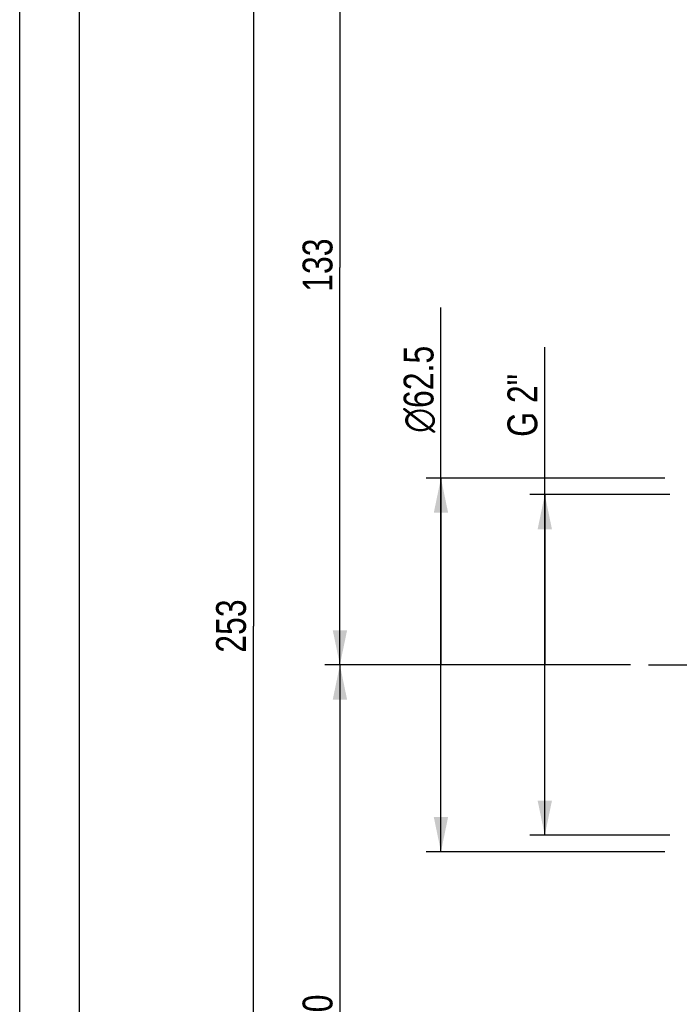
# Model space of a CAD drawing. Header units: millimetres. Extents: x 0 to 841, y 0 to 594.
# Tile 3 of 15: x 0 to 110, y 297 to 462. Entities that reach past the tile are written whole.
import ezdxf

# ---------------------------------------------------------------- set-up
doc = ezdxf.new("R2010")
doc.units = ezdxf.units.MM
doc.header["$LTSCALE"] = 46.2
doc.linetypes.add('CENTER', pattern=[0.6, 0.375, -0.075, 0.075, -0.075])
doc.layers.get('0').update_dxf_attribs({"linetype": 'CONTINUOUS'})
doc.layers.add('ASSI', color=7, linetype='CONTINUOUS')
doc.layers.add('QUOTE', color=7, linetype='CONTINUOUS')
doc.styles.get("Standard").update_dxf_attribs({"font": 'txt', "width": 0.8})
doc.styles.add('TEXTSTYLE_1', font='gdt', dxfattribs={"width": 0.8})
doc.dimstyles.new('DIMSTYLE_2', dxfattribs={"dimtxt": 5, "dimasz": 5.8, "dimexe": 1.25, "dimexo": 1.5, "dimtad": 1, "dimdec": 3, "dimdsep": 46, "dimtxsty": 'STANDARD', "dimblk": '_FILLED', "dimblk1": '_FILLED', "dimblk2": '_FILLED', "dimcen": 0.09, "dimadec": 3, "dimazin": 2, "dimtp": 0.3, "dimtm": 0.3, "dimtfac": 1, "dimtdec": 3, "dimtofl": 0, "dimtmove": 0, "dimatfit": 3, "dimldrblk": '_FILLED', "dimfxl": 1, "dimtolj": 1, "dimarcsym": 0})
doc.dimstyles.new('DIMSTYLE_3', dxfattribs={"dimtxt": 5, "dimasz": 5.8, "dimexe": 1.25, "dimexo": 1.5, "dimtad": 1, "dimdec": 3, "dimdsep": 46, "dimtxsty": 'STANDARD', "dimblk": '_FILLED', "dimblk1": '_FILLED', "dimblk2": '_FILLED', "dimcen": 0.09, "dimadec": 3, "dimazin": 2, "dimtp": 0.5, "dimtm": 0.5, "dimtfac": 1, "dimtdec": 3, "dimtofl": 0, "dimtmove": 0, "dimatfit": 3, "dimldrblk": '_FILLED', "dimfxl": 1, "dimtolj": 1, "dimarcsym": 0})

# ---------------------------------------------------------------- blocks, each defined once
blk = doc.blocks.new('_FILLED')
at = {"color": 0, "linetype": 'BYBLOCK'}
blk.add_solid([(0, 0), (-1, 0.207), (-1, -0.207)], dxfattribs=at)
blk = doc.blocks.new('*D7')
at = {"layer": 'QUOTE', "color": 2, "linetype": 'CONTINUOUS'}
for p, q in [((102.23, 354.06), (51.1, 354.06)), ((53.6, 354.06), (53.6, 294.06)), ((53.6, 234.06), (53.6, 294.06)), ((222, 234.06), (51.1, 234.06))]:
    blk.add_line(p, q, dxfattribs=at)
at = {"layer": 'QUOTE', "color": 2, "linetype": 'CONTINUOUS', "xscale": 5.8, "yscale": 5.8, "zscale": 5.8}
for p, rotation in [((53.6, 354.06), 90), ((53.6, 234.06), 270)]:
    blk.add_blockref('_FILLED', p, dxfattribs=dict(at, rotation=rotation))
at = {"layer": 'QUOTE', "color": 2, "linetype": 'CONTINUOUS', "insert": (47.35, 294.45), "char_height": 5, "width": 16.0714, "attachment_point": 2, "rotation": 90, "line_spacing_factor": 0.9}
blk.add_mtext('120', dxfattribs=at)
blk = doc.blocks.new('*D8')
at = {"layer": 'QUOTE', "color": 2, "linetype": 'CONTINUOUS'}
for p, q in [((157.62, 487.06), (51.1, 487.06)), ((53.6, 487.06), (53.6, 420.56)), ((53.6, 354.06), (53.6, 420.56)), ((102.23, 354.06), (51.1, 354.06))]:
    blk.add_line(p, q, dxfattribs=at)
at = {"layer": 'QUOTE', "color": 2, "linetype": 'CONTINUOUS', "xscale": 5.8, "yscale": 5.8, "zscale": 5.8}
for p, rotation in [((53.6, 487.06), 90), ((53.6, 354.06), 270)]:
    blk.add_blockref('_FILLED', p, dxfattribs=dict(at, rotation=rotation))
at = {"layer": 'QUOTE', "color": 2, "linetype": 'CONTINUOUS', "insert": (47.35, 420.95), "char_height": 5, "width": 15, "attachment_point": 2, "rotation": 90, "line_spacing_factor": 0.9}
blk.add_mtext('133', dxfattribs=at)
blk = doc.blocks.new('*D9')
at = {"layer": 'QUOTE', "color": 2, "linetype": 'CONTINUOUS'}
for p, q in [((157.62, 487.06), (36.62, 487.06)), ((39.12, 487.06), (39.12, 360.56)), ((39.12, 234.06), (39.12, 360.56)), ((222, 234.06), (36.62, 234.06))]:
    blk.add_line(p, q, dxfattribs=at)
at = {"layer": 'QUOTE', "color": 2, "linetype": 'CONTINUOUS', "xscale": 5.8, "yscale": 5.8, "zscale": 5.8}
for p, rotation in [((39.12, 487.06), 90), ((39.12, 234.06), 270)]:
    blk.add_blockref('_FILLED', p, dxfattribs=dict(at, rotation=rotation))
at = {"layer": 'QUOTE', "color": 2, "linetype": 'CONTINUOUS', "insert": (32.87, 360.56), "char_height": 5, "width": 16.6071, "attachment_point": 2, "rotation": 90, "line_spacing_factor": 0.9}
blk.add_mtext('253', dxfattribs=at)
blk = doc.blocks.new('*D18')
at = {"layer": 'QUOTE', "color": 2, "linetype": 'CONTINUOUS'}
for p, q in [((87.89, 354.06), (87.89, 407.22)), ((86.64, 382.56), (85.39, 382.56)), ((108.8, 382.56), (86.64, 382.56)), ((87.89, 382.56), (87.89, 354.06)), ((87.89, 325.56), (87.89, 354.06)), ((86.64, 325.56), (85.39, 325.56)), ((108.8, 325.56), (86.64, 325.56))]:
    blk.add_line(p, q, dxfattribs=at)
at = {"layer": 'QUOTE', "color": 2, "linetype": 'CONTINUOUS', "xscale": 5.8, "yscale": 5.8, "zscale": 5.8}
for p, rotation in [((87.89, 382.56), 90), ((87.89, 325.56), 270)]:
    blk.add_blockref('_FILLED', p, dxfattribs=dict(at, rotation=rotation))
at = {"layer": 'QUOTE', "color": 2, "linetype": 'CONTINUOUS', "insert": (81.64, 392.22), "char_height": 5, "width": 22.5, "attachment_point": 1, "rotation": 90, "line_spacing_factor": 0.9}
blk.add_mtext('G 2"', dxfattribs=at)
blk = doc.blocks.new('*D22')
at = {"layer": 'QUOTE', "color": 2, "linetype": 'CONTINUOUS'}
for p, q in [((70.51, 354.06), (70.51, 413.86)), ((108, 385.31), (68.01, 385.31)), ((70.51, 385.31), (70.51, 354.06)), ((70.51, 322.81), (70.51, 354.06)), ((108, 322.81), (68.01, 322.81))]:
    blk.add_line(p, q, dxfattribs=at)
at = {"layer": 'QUOTE', "color": 2, "linetype": 'CONTINUOUS', "xscale": 5.8, "yscale": 5.8, "zscale": 5.8}
for p, rotation in [((70.51, 385.31), 90), ((70.51, 322.81), 270)]:
    blk.add_blockref('_FILLED', p, dxfattribs=dict(at, rotation=rotation))
at = {"layer": 'QUOTE', "color": 2, "linetype": 'CONTINUOUS', "insert": (64.26, 392.9), "char_height": 5, "width": 31.4286, "attachment_point": 1, "rotation": 90, "line_spacing_factor": 0.9, "style": 'TEXTSTYLE_1'}
blk.add_mtext('{\\Fgdt;n}\\Ftxt;62.5', dxfattribs=at)

msp = doc.modelspace()

# ---------------------------------------------------------------- linework, layer by layer
at = {"color": 7, "linetype": 'CONTINUOUS'}
for p, q in [((0, 0), (0, 594)), ((10, 10), (10, 584))]:
    msp.add_line(p, q, dxfattribs=at)
at = {"layer": 'ASSI', "color": 2, "linetype": 'CENTER'}
msp.add_line((105.2344, 354.0623), (513.3964, 354.0623), dxfattribs=at)

# ---------------------------------------------------------------- dimensions: what is measured, and where the dimension line sits
at = {"layer": 'QUOTE', "color": 2, "linetype": 'CONTINUOUS'}
for base, p1, p2, angle, dimstyle, picture, middle in [((39.1239, 487.0623), (223.5045, 234.0623), (159.1205, 487.0623), 90, 'DIMSTYLE_3', '*D9', (39.1239, 359.848)), ((53.5965, 487.0623), (103.7344, 354.0623), (159.1205, 487.0623), 90, 'DIMSTYLE_3', '*D8', (53.5965, 420.2332)), ((53.5965, 234.0623), (103.7344, 354.0623), (223.5045, 234.0623), 270, 'DIMSTYLE_2', '*D7', (53.5965, 293.7332))]:
    dim = msp.add_linear_dim(base=base, p1=p1, p2=p2, angle=angle, dimstyle=dimstyle, dxfattribs=at)
    dim.commit()
    dim.dimension.update_dxf_attribs({"geometry": picture, "text_midpoint": middle, "dimtype": 160})
for base, p1, p2, angle, text, picture, middle in [((70.5143, 385.3123), (109.5045, 322.8123), (109.5045, 385.3123), 90, '%%c<>', '*D22', (70.5143, 403.381)), ((87.8852, 325.5623), (110.3045, 382.5623), (110.3045, 325.5623), 270, '<>G 2"', '*D18', (87.8852, 399.0077))]:
    dim = msp.add_linear_dim(base=base, p1=p1, p2=p2, angle=angle, text=text, dimstyle='DIMSTYLE_2', dxfattribs=at)
    dim.commit()
    dim.dimension.update_dxf_attribs({"geometry": picture, "text_midpoint": middle, "dimtype": 160})

doc.saveas('drawing.dxf')
